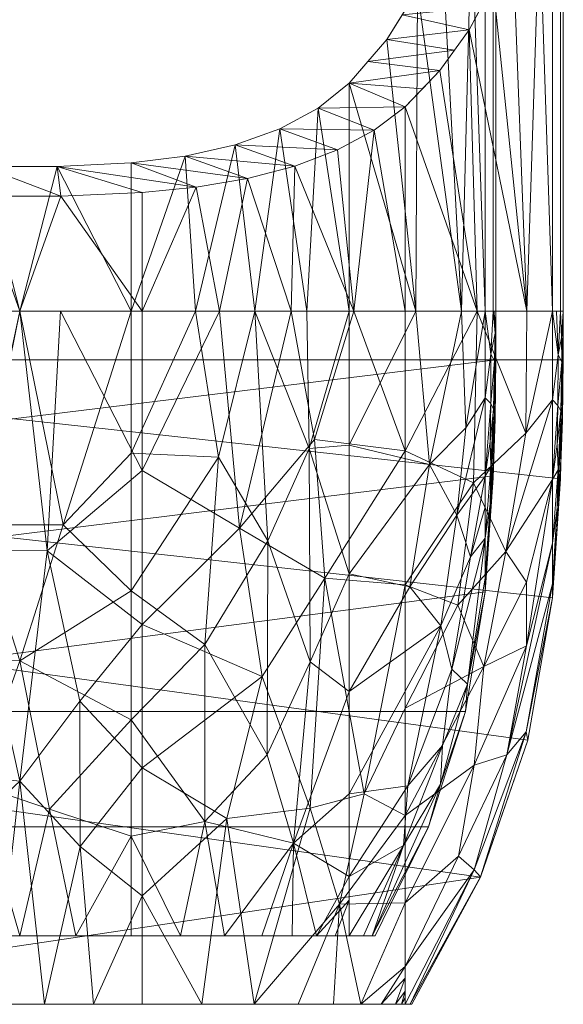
# Model space of a CAD drawing. Header units: millimetres. Extents: x -161 to 161, y -244 to 341.
# Tile 2 of 4: x 0 to 161, y -244 to 48. Entities that reach past the tile are written whole.
import ezdxf

# ---------------------------------------------------------------- set-up
doc = ezdxf.new("R2010")
doc.units = ezdxf.units.MM
doc.layers.add('M-520-M_DRAINAGE_FW', color=2, linetype='Continuous', lineweight=30)

# ---------------------------------------------------------------- blocks, each defined once
blk = doc.blocks.new('AmericanStandard_Urinal_Flexbrook__CCAS6510-3100410C0_ - CCAS6510-3100410C0-3382-3D View 1')
at = {"layer": 'M-520-M_DRAINAGE_FW', "lineweight": 9}
mesh = blk.add_polyface(dxfattribs=at)
corners = [(161.36, -52.87), (160.56, -88.26), (158.14, -123.58), (150.8, -165.9), (136.77, -206.5), (116.44, -244.31), (-116.44, -244.31), (-136.77, -206.5), (-150.8, -165.9), (-158.14, -123.58), (-160.56, -88.26), (-161.36, -52.87), (-161.36, 92.87), (-160.56, 128.26), (-158.14, 163.58), (-150.49, 207.08), (-135.78, 248.73), (-114.42, 287.39), (-99.23, 305.77), (-80.61, 320.66), (-59.34, 331.45), (-36.32, 337.66), (0, 340.59), (36.32, 337.66), (59.34, 331.45), (80.61, 320.66), (99.23, 305.77), (114.42, 287.39), (135.78, 248.73), (150.49, 207.08), (158.14, 163.58), (160.56, 128.26), (161.36, 92.87)]
mesh.append_faces([[corners[k] for k in face] for face in [(22, 16, 17, 21), (17, 20, 21), (29, 14, 15, 28), (11, 0, 1), (27, 22, 23, 26), (14, 29, 30)]], dxfattribs={"vtx0": -1, "vtx2": -1})
mesh.append_faces([[corners[k] for k in face] for face in [(28, 15, 16, 22)]], dxfattribs={"vtx0": -1, "vtx2": -1, "vtx3": -1})
mesh.append_faces([[corners[k] for k in face] for face in [(5, 6, 4)]], dxfattribs={"vtx1": -1})
mesh.append_faces([[corners[k] for k in face] for face in [(7, 8, 4, 6), (27, 28, 22)]], dxfattribs={"vtx1": -1, "vtx2": -1})
mesh.append_faces([[corners[k] for k in face] for face in [(12, 13, 31, 32), (13, 14, 30, 31), (10, 11, 1, 2), (8, 9, 3, 4), (9, 10, 2, 3), (11, 12, 32, 0)]], dxfattribs={"vtx1": -1, "vtx3": -1})
mesh.append_faces([[corners[k] for k in face] for face in [(17, 18, 19, 20), (23, 24, 25, 26)]], dxfattribs={"vtx3": -1})
mesh = blk.add_polyface(dxfattribs=at)
corners = [(-141.36, -52.87, 20), (-140.58, -87.35, 20), (-138.22, -121.76, 20), (-132.33, -157.32, 20), (-121.33, -191.64, 20), (-105.48, -223.95, 20), (105.48, -223.95, 20), (121.33, -191.64, 20), (132.33, -157.32, 20), (138.22, -121.76, 20), (140.58, -87.35, 20), (141.36, -52.87, 20), (141.36, 92.87, 20), (140.58, 127.35, 20), (138.22, 161.76, 20), (131.15, 202, 20), (117.54, 240.53, 20), (97.77, 276.3, 20), (85.2, 291.52, 20), (69.78, 303.85, 20), (52.18, 312.78, 20), (33.12, 317.92, 20), (0, 320.59, 20), (-33.12, 317.92, 20), (-52.18, 312.78, 20), (-69.78, 303.85, 20), (-85.2, 291.52, 20), (-97.77, 276.3, 20), (-117.54, 240.53, 20), (-131.15, 202, 20), (-138.22, 161.76, 20), (-140.58, 127.35, 20), (-141.36, 92.87, 20)]
mesh.append_faces([[corners[k] for k in face] for face in [(21, 18, 19, 20), (25, 23, 24)]], dxfattribs={"vtx0": -1})
mesh.append_faces([[corners[k] for k in face] for face in [(9, 3, 8), (16, 28, 15), (27, 23, 25, 26)]], dxfattribs={"vtx0": -1, "vtx1": -1})
mesh.append_faces([[corners[k] for k in face] for face in [(4, 7, 8, 3), (0, 11, 12, 32), (11, 0, 1), (13, 30, 31), (29, 14, 15, 28), (14, 29, 30, 13)]], dxfattribs={"vtx0": -1, "vtx2": -1})
mesh.append_faces([[corners[k] for k in face] for face in [(16, 17, 22, 28)]], dxfattribs={"vtx1": -1, "vtx2": -1, "vtx3": -1})
mesh.append_faces([[corners[k] for k in face] for face in [(10, 11, 1, 2), (9, 10, 2, 3), (12, 13, 31, 32), (17, 18, 21, 22), (27, 28, 22, 23)]], dxfattribs={"vtx1": -1, "vtx3": -1})
mesh.append_faces([[corners[k] for k in face] for face in [(5, 6, 7, 4)]], dxfattribs={"vtx2": -1})
mesh = blk.add_polyface(dxfattribs=at)
corners = [(141.36, -52.87, 70.91), (141.36, -52.38, 74.66), (141.36, -50.93, 78.15), (141.36, -48.63, 81.14), (141.36, -45.63, 83.44), (141.36, -42.14, 84.89), (141.36, -38.4, 85.38), (141.36, 78.4, 85.38), (141.36, 82.14, 84.89), (141.36, 85.63, 83.44), (141.36, 88.63, 81.14), (141.36, 90.93, 78.15), (141.36, 92.38, 74.66), (141.36, 92.87, 70.91), (141.36, 92.87, 20), (141.36, -52.87, 20)]
mesh.append_faces([[corners[k] for k in face] for face in [(15, 6, 14)]], dxfattribs={"vtx0": -1, "vtx1": -1})
mesh.append_faces([[corners[k] for k in face] for face in [(7, 13, 14, 6)]], dxfattribs={"vtx0": -1, "vtx2": -1})
mesh.append_faces([[corners[k] for k in face] for face in [(6, 1, 2, 3)]], dxfattribs={"vtx0": -1, "vtx3": -1})
mesh.append_faces([[corners[k] for k in face] for face in [(9, 10, 7, 8)]], dxfattribs={"vtx1": -1})
mesh.append_faces([[corners[k] for k in face] for face in [(12, 13, 7, 11), (10, 11, 7), (0, 1, 6, 15)]], dxfattribs={"vtx1": -1, "vtx2": -1})
mesh.append_faces([[corners[k] for k in face] for face in [(4, 5, 6, 3)]], dxfattribs={"vtx2": -1})
mesh = blk.add_polyface(dxfattribs=at)
corners = [(161.36, -52.87), (161.36, 92.87), (161.36, 92.87, 70.91), (161.36, 92.38, 74.66), (161.36, 90.93, 78.15), (161.36, 88.63, 81.14), (161.36, 85.63, 83.44), (161.36, 82.14, 84.89), (161.36, 78.4, 85.38), (161.36, -38.4, 85.38), (161.36, -42.14, 84.89), (161.36, -45.63, 83.44), (161.36, -48.63, 81.14), (161.36, -50.93, 78.15), (161.36, -52.38, 74.66), (161.36, -52.87, 70.91)]
mesh.append_faces([[corners[k] for k in face] for face in [(8, 3, 4, 5)]], dxfattribs={"vtx0": -1, "vtx3": -1})
mesh.append_faces([[corners[k] for k in face] for face in [(14, 15, 12, 13)]], dxfattribs={"vtx1": -1})
mesh.append_faces([[corners[k] for k in face] for face in [(2, 3, 8, 1)]], dxfattribs={"vtx1": -1, "vtx2": -1})
mesh.append_faces([[corners[k] for k in face] for face in [(15, 0, 9, 10), (8, 9, 0, 1)]], dxfattribs={"vtx1": -1, "vtx3": -1})
mesh.append_faces([[corners[k] for k in face] for face in [(6, 7, 8, 5)]], dxfattribs={"vtx2": -1})
mesh.append_faces([[corners[k] for k in face] for face in [(10, 11, 12, 15)]], dxfattribs={"vtx2": -1, "vtx3": -1})
mesh = blk.add_polyface(dxfattribs=at)
corners = [(138.22, -38.4, 154.27), (131.15, -38.4, 194.52), (117.54, -38.4, 233.05), (97.77, -38.4, 268.81), (97.77, 29.25, 268.81), (108.98, 42.21, 250.28), (118.07, 56.89, 231.87), (125.18, 73.16, 213.95), (126.08, 75.74, 211.35), (126.93, 78.4, 208.81), (134.12, 78.4, 181.86), (138.22, 78.4, 154.27)]
mesh.append_faces([[corners[k] for k in face] for face in [(5, 2, 4)]], dxfattribs={"vtx0": -1, "vtx1": -1})
mesh.append_faces([[corners[k] for k in face] for face in [(1, 7, 10)]], dxfattribs={"vtx0": -1, "vtx1": -1, "vtx2": -1})
mesh.append_faces([[corners[k] for k in face] for face in [(2, 5, 6), (10, 7, 8)]], dxfattribs={"vtx0": -1, "vtx2": -1})
mesh.append_faces([[corners[k] for k in face] for face in [(9, 10, 8), (11, 0, 10)]], dxfattribs={"vtx1": -1})
mesh.append_faces([[corners[k] for k in face] for face in [(6, 7, 1), (1, 2, 6), (0, 1, 10)]], dxfattribs={"vtx1": -1, "vtx2": -1})
mesh.append_faces([[corners[k] for k in face] for face in [(2, 3, 4)]], dxfattribs={"vtx2": -1})
mesh = blk.add_polyface(dxfattribs=at)
corners = [(114.42, -38.4, 279.9), (135.78, -38.4, 241.24), (150.49, -38.4, 199.59), (158.14, -38.4, 156.09), (158.14, 78.4, 156.09), (154.34, 78.4, 182.71), (147.9, 78.4, 208.81), (147.12, 75.74, 211.35), (146.29, 73.16, 213.95), (140.55, 58.54, 229.94), (133.39, 45.14, 246.41), (124.71, 33.03, 263.15), (114.42, 22.25, 279.9)]
mesh.append_faces([[corners[k] for k in face] for face in [(7, 5, 6)]], dxfattribs={"vtx0": -1})
mesh.append_faces([[corners[k] for k in face] for face in [(8, 5, 7), (10, 2, 9), (11, 1, 10), (9, 2, 8)]], dxfattribs={"vtx0": -1, "vtx1": -1})
mesh.append_faces([[corners[k] for k in face] for face in [(8, 2, 5)]], dxfattribs={"vtx0": -1, "vtx1": -1, "vtx2": -1})
mesh.append_faces([[corners[k] for k in face] for face in [(5, 2, 3), (10, 1, 2), (1, 11, 12)]], dxfattribs={"vtx0": -1, "vtx2": -1})
mesh.append_faces([[corners[k] for k in face] for face in [(3, 4, 5), (12, 0, 1)]], dxfattribs={"vtx2": -1})
mesh = blk.add_polyface(dxfattribs=at)
corners = [(141.36, -38.4, 85.38), (140.58, -38.4, 119.86), (138.22, -38.4, 154.27), (138.22, 78.4, 154.27), (140.58, 78.4, 119.86), (141.36, 78.4, 85.38)]
mesh.append_faces([[corners[k] for k in face] for face in [(2, 3, 4, 1), (5, 0, 1, 4)]], dxfattribs={"vtx2": -1})
mesh = blk.add_polyface(dxfattribs=at)
corners = [(158.14, -38.4, 156.09), (160.56, -38.4, 120.77), (161.36, -38.4, 85.38), (161.36, 78.4, 85.38), (160.56, 78.4, 120.77), (158.14, 78.4, 156.09)]
mesh.append_faces([[corners[k] for k in face] for face in [(2, 3, 4, 1), (5, 0, 1, 4)]], dxfattribs={"vtx2": -1})
mesh = blk.add_polyface(dxfattribs=at)
corners = [(-125.18, 73.16, 213.95), (-146.29, 73.16, 213.95), (-140.55, 58.54, 229.94), (-133.39, 45.14, 246.41), (-124.71, 33.03, 263.15), (-114.42, 22.25, 279.9), (-105.28, 15.31, 291.86), (-94.33, 9.44, 302.83), (-81.71, 4.68, 312.46), (-67.63, 1, 320.4), (-52.39, -1.61, 326.38), (-36.32, -3.21, 330.17), (-12.17, -4.28, 332.78), (12.16, -4.28, 332.78), (36.32, -3.21, 330.17), (52.38, -1.61, 326.38), (67.62, 1, 320.41), (81.7, 4.67, 312.47), (94.32, 9.44, 302.84), (105.27, 15.31, 291.86), (114.42, 22.25, 279.9), (124.71, 33.03, 263.15), (133.39, 45.14, 246.41), (140.55, 58.54, 229.94), (146.29, 73.16, 213.95), (125.18, 73.16, 213.95), (118.07, 56.89, 231.87), (108.98, 42.21, 250.28), (97.77, 29.25, 268.81), (88.58, 21.88, 280.52), (77.26, 15.77, 291.03), (63.98, 11.01, 299.81), (49.11, 7.63, 306.4), (33.12, 5.65, 310.43), (11.1, 4.51, 312.81), (-11.09, 4.51, 312.81), (-33.12, 5.65, 310.43), (-49.1, 7.63, 306.41), (-63.97, 11.01, 299.82), (-77.25, 15.77, 291.04), (-88.58, 21.87, 280.53), (-97.77, 29.25, 268.81), (-108.98, 42.21, 250.28), (-118.07, 56.89, 231.87), (-136.97, 51.84, 238.17), (-129.05, 39.09, 254.78), (-119.56, 27.64, 271.52), (119.56, 27.64, 271.52), (129.05, 39.09, 254.78), (136.97, 51.84, 238.17), (121.62, 65.03, 222.91), (113.52, 49.55, 241.07), (103.37, 35.73, 259.54), (-103.37, 35.73, 259.54), (-113.52, 49.55, 241.07), (-121.62, 65.03, 222.91), (143.42, 65.85, 221.94), (-143.42, 65.85, 221.94)]
mesh.append_faces([[corners[k] for k in face] for face in [(25, 56, 24)]], dxfattribs={"vtx0": -1})
mesh.append_faces([[corners[k] for k in face] for face in [(36, 10, 35), (13, 35, 12), (37, 9, 36), (14, 34, 13), (35, 13, 34), (42, 45, 53), (31, 18, 30), (33, 16, 32), (7, 39, 6), (40, 6, 39), (45, 42, 3), (4, 53, 45), (47, 28, 20), (29, 20, 28), (30, 19, 29), (50, 56, 25), (51, 49, 26), (49, 51, 22)]], dxfattribs={"vtx0": -1, "vtx1": -1})
mesh.append_faces([[corners[k] for k in face] for face in [(35, 11, 12), (36, 9, 10), (7, 38, 39), (8, 37, 38), (33, 15, 16), (17, 31, 32), (30, 18, 19), (41, 4, 46), (5, 40, 41), (54, 44, 3), (2, 43, 55), (48, 27, 52), (52, 21, 48)]], dxfattribs={"vtx0": -1, "vtx2": -1})
mesh.append_faces([[corners[k] for k in face] for face in [(1, 57, 0)]], dxfattribs={"vtx1": -1})
mesh.append_faces([[corners[k] for k in face] for face in [(10, 11, 35), (7, 8, 38), (46, 5, 41), (42, 54, 3), (50, 26, 23), (8, 9, 37), (48, 22, 27), (14, 15, 34), (33, 34, 15), (47, 21, 28), (16, 17, 32), (17, 18, 31), (49, 23, 26), (52, 28, 21), (54, 43, 44), (41, 53, 4), (5, 6, 40), (2, 44, 43), (55, 0, 57), (57, 2, 55), (19, 20, 29), (51, 27, 22), (23, 56, 50)]], dxfattribs={"vtx1": -1, "vtx2": -1})
mesh = blk.add_polyface(dxfattribs=at)
corners = [(97.77, -38.4, 268.81), (85.2, -38.4, 284.03), (69.78, -38.4, 296.36), (52.18, -38.4, 305.29), (33.12, -38.4, 310.43), (33.12, 5.65, 310.43), (49.11, 7.63, 306.4), (63.98, 11.01, 299.81), (77.26, 15.77, 291.03), (88.58, 21.88, 280.52), (97.77, 29.25, 268.81)]
mesh.append_faces([[corners[k] for k in face] for face in [(0, 9, 10)]], dxfattribs={"vtx0": -1})
mesh.append_faces([[corners[k] for k in face] for face in [(6, 3, 4), (3, 6, 7), (7, 2, 3), (1, 8, 9)]], dxfattribs={"vtx0": -1, "vtx2": -1})
mesh.append_faces([[corners[k] for k in face] for face in [(1, 2, 8), (0, 1, 9), (7, 8, 2)]], dxfattribs={"vtx1": -1, "vtx2": -1})
mesh.append_faces([[corners[k] for k in face] for face in [(4, 5, 6)]], dxfattribs={"vtx2": -1})
mesh = blk.add_polyface(dxfattribs=at)
corners = [(36.32, -38.4, 330.17), (59.34, -38.4, 323.96), (80.61, -38.4, 313.18), (99.23, -38.4, 298.28), (114.42, -38.4, 279.9), (114.42, 22.25, 279.9), (105.27, 15.31, 291.86), (94.32, 9.44, 302.84), (81.7, 4.67, 312.47), (67.62, 1, 320.41), (52.38, -1.61, 326.38), (36.32, -3.21, 330.17)]
mesh.append_faces([[corners[k] for k in face] for face in [(3, 8, 2), (9, 2, 8)]], dxfattribs={"vtx0": -1, "vtx1": -1})
mesh.append_faces([[corners[k] for k in face] for face in [(6, 3, 4), (3, 7, 8)]], dxfattribs={"vtx0": -1, "vtx2": -1})
mesh.append_faces([[corners[k] for k in face] for face in [(5, 6, 4)]], dxfattribs={"vtx1": -1})
mesh.append_faces([[corners[k] for k in face] for face in [(6, 7, 3), (9, 10, 1), (1, 2, 9), (0, 1, 10)]], dxfattribs={"vtx1": -1, "vtx2": -1})
mesh.append_faces([[corners[k] for k in face] for face in [(10, 11, 0)]], dxfattribs={"vtx2": -1})
mesh = blk.add_polyface(dxfattribs=at)
corners = [(33.12, -38.4, 310.43), (0, -38.4, 313.1), (-33.12, -38.4, 310.43), (-33.12, 5.65, 310.43), (-11.09, 4.51, 312.81), (11.1, 4.51, 312.81), (33.12, 5.65, 310.43)]
mesh.append_faces([[corners[k] for k in face] for face in [(4, 2, 3), (0, 5, 6)]], dxfattribs={"vtx0": -1})
mesh.append_faces([[corners[k] for k in face] for face in [(5, 0, 1)]], dxfattribs={"vtx0": -1, "vtx2": -1})
mesh.append_faces([[corners[k] for k in face] for face in [(1, 2, 4), (4, 5, 1)]], dxfattribs={"vtx1": -1, "vtx2": -1})
mesh = blk.add_polyface(dxfattribs=at)
corners = [(-36.32, -38.4, 330.17), (0, -38.4, 333.1), (36.32, -38.4, 330.17), (36.32, -3.21, 330.17), (12.16, -4.28, 332.78), (-12.17, -4.28, 332.78), (-36.32, -3.21, 330.17)]
mesh.append_faces([[corners[k] for k in face] for face in [(2, 4, 1), (5, 1, 4)]], dxfattribs={"vtx0": -1, "vtx1": -1})
mesh.append_faces([[corners[k] for k in face] for face in [(3, 4, 2)]], dxfattribs={"vtx1": -1})
mesh.append_faces([[corners[k] for k in face] for face in [(0, 1, 5)]], dxfattribs={"vtx1": -1, "vtx2": -1})
mesh.append_faces([[corners[k] for k in face] for face in [(5, 6, 0)]], dxfattribs={"vtx2": -1})
mesh = blk.add_polyface(dxfattribs=at)
corners = [(36.32, -38.4, 330.17), (0, -38.4, 333.1), (-36.32, -38.4, 330.17), (-36.32, -85.72, 325.82), (-36.32, -131.45, 312.9), (-36.32, -174.05, 291.86), (-36.32, -212.1, 263.39), (-36.32, -244.31, 228.45), (-21.96, -244.31, 231.5), (-7.35, -244.31, 233.04), (7.34, -244.31, 233.04), (21.95, -244.31, 231.5), (36.32, -244.31, 228.45), (36.32, -212.1, 263.39), (36.32, -174.05, 291.86), (36.32, -131.45, 312.9), (36.32, -85.72, 325.82), (-0.01, -178.07, 292.81), (8.15, -109.63, 323.09), (-15.18, -109.54, 322.74), (17.89, -154.22, 305.35), (12.14, -38.4, 332.13), (17.93, -197.4, 278.5)]
mesh.append_faces([[corners[k] for k in face] for face in [(2, 19, 1), (9, 6, 8), (1, 18, 21), (11, 22, 10), (6, 17, 5)]], dxfattribs={"vtx0": -1, "vtx1": -1})
mesh.append_faces([[corners[k] for k in face] for face in [(1, 19, 18), (22, 11, 13), (18, 17, 20), (6, 9, 17), (17, 22, 20), (20, 22, 14), (19, 5, 17), (16, 21, 18), (15, 18, 20), (17, 18, 19), (17, 10, 22)]], dxfattribs={"vtx0": -1, "vtx1": -1, "vtx2": -1})
mesh.append_faces([[corners[k] for k in face] for face in [(19, 4, 5), (18, 15, 16), (20, 14, 15), (19, 2, 3), (22, 13, 14)]], dxfattribs={"vtx0": -1, "vtx2": -1})
mesh.append_faces([[corners[k] for k in face] for face in [(7, 8, 6)]], dxfattribs={"vtx1": -1})
mesh.append_faces([[corners[k] for k in face] for face in [(9, 10, 17), (3, 4, 19)]], dxfattribs={"vtx1": -1, "vtx2": -1})
mesh.append_faces([[corners[k] for k in face] for face in [(11, 12, 13), (16, 0, 21)]], dxfattribs={"vtx2": -1})
mesh = blk.add_polyface(dxfattribs=at)
corners = [(-33.12, -38.4, 310.43), (0, -38.4, 313.1), (33.12, -38.4, 310.43), (33.12, -80.63, 306.68), (33.12, -121.54, 295.54), (33.12, -159.84, 277.36), (33.12, -194.34, 252.72), (33.12, -223.95, 222.37), (16.69, -223.95, 225.51), (0.01, -223.95, 226.56), (-16.68, -223.95, 225.51), (-33.12, -223.95, 222.37), (-33.12, -194.34, 252.72), (-33.12, -159.84, 277.36), (-33.12, -121.54, 295.54), (-33.12, -80.63, 306.68), (0, -142.24, 289.71), (8.81, -186.38, 262.4), (-12.89, -101.93, 304.21), (12.89, -101.93, 304.21), (-13.02, -178.95, 267.64), (-17.85, -141.91, 289.02)]
mesh.append_faces([[corners[k] for k in face] for face in [(0, 18, 15), (6, 17, 5), (5, 16, 4), (4, 19, 3)]], dxfattribs={"vtx0": -1, "vtx1": -1})
mesh.append_faces([[corners[k] for k in face] for face in [(12, 20, 10), (16, 18, 19), (6, 8, 17), (5, 17, 16), (16, 17, 20), (18, 16, 21), (18, 21, 14), (20, 21, 16), (16, 19, 4), (20, 13, 21), (20, 17, 9), (1, 19, 18)]], dxfattribs={"vtx0": -1, "vtx1": -1, "vtx2": -1})
mesh.append_faces([[corners[k] for k in face] for face in [(20, 9, 10), (18, 0, 1), (21, 13, 14)]], dxfattribs={"vtx0": -1, "vtx2": -1})
mesh.append_faces([[corners[k] for k in face] for face in [(7, 8, 6)]], dxfattribs={"vtx1": -1})
mesh.append_faces([[corners[k] for k in face] for face in [(12, 13, 20), (8, 9, 17), (1, 2, 19), (2, 3, 19), (14, 15, 18)]], dxfattribs={"vtx1": -1, "vtx2": -1})
mesh.append_faces([[corners[k] for k in face] for face in [(10, 11, 12)]], dxfattribs={"vtx2": -1})
mesh = blk.add_polyface(dxfattribs=at)
corners = [(33.12, -38.4, 310.43), (52.18, -38.4, 305.29), (69.78, -38.4, 296.36), (85.2, -38.4, 284.03), (97.77, -38.4, 268.81), (97.77, -78.22, 264.76), (97.77, -116.42, 252.78), (97.77, -151.42, 233.36), (97.77, -181.8, 207.29), (97.77, -206.31, 175.64), (97.77, -223.95, 139.71), (93.62, -223.95, 154.86), (88.06, -223.95, 169.63), (80.87, -223.95, 183.65), (71.84, -223.95, 196.56), (60.79, -223.95, 207.79), (47.77, -223.95, 216.65), (33.12, -223.95, 222.37), (33.12, -194.34, 252.72), (33.12, -159.84, 277.36), (33.12, -121.54, 295.54), (33.12, -80.63, 306.68), (97.77, -213.37, 161.27), (73.44, -170.24, 250.73), (81.23, -196.42, 219.36), (73.64, -106.64, 283.04), (54.91, -137.46, 282.11), (86.23, -142.57, 255.65), (59.06, -81.75, 298.24), (54.92, -190.03, 248.19), (85.95, -79.23, 279.31)]
mesh.append_faces([[corners[k] for k in face] for face in [(14, 24, 13), (12, 22, 11), (15, 24, 14), (9, 24, 8)]], dxfattribs={"vtx0": -1, "vtx1": -1})
mesh.append_faces([[corners[k] for k in face] for face in [(26, 23, 29), (25, 26, 28), (27, 25, 30), (18, 29, 16), (15, 29, 24), (9, 12, 24), (23, 25, 27), (25, 23, 26), (26, 29, 19), (1, 28, 21), (2, 30, 25), (25, 28, 2), (24, 23, 27), (7, 24, 27), (27, 30, 6), (29, 23, 24), (28, 26, 20)]], dxfattribs={"vtx0": -1, "vtx1": -1, "vtx2": -1})
mesh.append_faces([[corners[k] for k in face] for face in [(26, 19, 20), (28, 20, 21), (12, 9, 22), (24, 12, 13), (28, 1, 2), (27, 6, 7), (30, 4, 5), (29, 18, 19), (30, 2, 3), (30, 3, 4), (30, 5, 6), (24, 7, 8)]], dxfattribs={"vtx0": -1, "vtx2": -1})
mesh.append_faces([[corners[k] for k in face] for face in [(10, 11, 22)]], dxfattribs={"vtx1": -1})
mesh.append_faces([[corners[k] for k in face] for face in [(15, 16, 29)]], dxfattribs={"vtx1": -1, "vtx2": -1})
mesh.append_faces([[corners[k] for k in face] for face in [(16, 17, 18), (21, 0, 1)]], dxfattribs={"vtx2": -1})
mesh = blk.add_polyface(dxfattribs=at)
corners = [(114.42, -38.4, 279.9), (99.23, -38.4, 298.28), (80.61, -38.4, 313.18), (59.34, -38.4, 323.96), (36.32, -38.4, 330.17), (36.32, -85.72, 325.82), (36.32, -131.45, 312.9), (36.32, -174.05, 291.86), (36.32, -212.1, 263.39), (36.32, -244.31, 228.45), (54.06, -244.31, 221.22), (69.64, -244.31, 210.05), (82.66, -244.31, 195.97), (93.12, -244.31, 179.89), (101.22, -244.31, 162.51), (107.28, -244.31, 144.26), (111.59, -244.31, 125.57), (114.42, -244.31, 106.65), (114.42, -233.12, 146.81), (114.42, -214.17, 183.96), (114.42, -188.23, 216.6), (114.42, -156.32, 243.45), (114.42, -119.72, 263.43), (114.42, -79.89, 275.74), (114.42, -236.52, 134.59), (114.42, -240.41, 120.62), (113.32, -244.31, 113.95), (114.42, -242.36, 113.63), (86.23, -186.08, 258.07), (90.56, -117.78, 292.19), (94.94, -214.55, 220.94), (65.25, -102.88, 313.07), (61.51, -189.15, 273.08), (87.46, -76.55, 305.32), (102.29, -181.75, 243.35), (71.99, -146.91, 293.14)]
mesh.append_faces([[corners[k] for k in face] for face in [(1, 23, 0), (5, 3, 4)]], dxfattribs={"vtx0": -1})
mesh.append_faces([[corners[k] for k in face] for face in [(16, 24, 15), (8, 32, 7), (11, 32, 10), (12, 30, 11)]], dxfattribs={"vtx0": -1, "vtx1": -1})
mesh.append_faces([[corners[k] for k in face] for face in [(14, 19, 30), (28, 11, 30), (11, 28, 32), (28, 30, 34), (3, 5, 31), (28, 35, 32), (6, 35, 31), (1, 33, 23), (28, 34, 29), (20, 34, 30), (23, 33, 29), (35, 29, 31), (34, 22, 29), (35, 7, 32), (28, 29, 35), (31, 29, 33), (31, 33, 2), (10, 32, 8)]], dxfattribs={"vtx0": -1, "vtx1": -1, "vtx2": -1})
mesh.append_faces([[corners[k] for k in face] for face in [(16, 25, 24), (26, 27, 25), (14, 18, 19), (18, 14, 15), (34, 20, 21), (25, 16, 26), (34, 21, 22), (35, 6, 7), (30, 13, 14), (31, 5, 6)]], dxfattribs={"vtx0": -1, "vtx2": -1})
mesh.append_faces([[corners[k] for k in face] for face in [(24, 18, 15), (19, 20, 30), (2, 3, 31), (12, 13, 30), (22, 23, 29), (1, 2, 33)]], dxfattribs={"vtx1": -1, "vtx2": -1})
mesh.append_faces([[corners[k] for k in face] for face in [(26, 17, 27), (8, 9, 10)]], dxfattribs={"vtx2": -1})
mesh = blk.add_polyface(dxfattribs=at)
corners = [(138.22, -38.4, 154.27), (138.22, -64.16, 150.19), (138.22, -87.4, 138.35), (138.22, -105.84, 119.91), (138.22, -117.68, 96.67), (138.22, -121.76, 70.91), (132.33, -157.3, 70.91), (121.34, -191.61, 70.91), (105.48, -223.95, 70.91), (104.64, -223.95, 94), (102.1, -223.95, 116.93), (97.77, -223.95, 139.71), (97.77, -206.31, 175.64), (97.77, -181.8, 207.29), (97.77, -151.42, 233.36), (97.77, -116.42, 252.78), (97.77, -78.22, 264.76), (97.77, -38.4, 268.81), (117.54, -38.4, 233.05), (131.15, -38.4, 194.52), (125.48, -167.4, 130.7), (124.98, -131.91, 179.88), (121.66, -84.01, 216.34), (113.9, -197.1, 131.48), (124.9, -178.96, 101.36), (115.26, -179.42, 160.48), (128.32, -144.78, 151.6), (138.22, -96.62, 129.13), (133.81, -111.39, 156.37), (129.78, -99.05, 184.3), (115.81, -120.3, 215.19), (132.88, -149.2, 107.22), (132.45, -73.06, 184.16)]
mesh.append_faces([[corners[k] for k in face] for face in [(18, 16, 17)]], dxfattribs={"vtx0": -1})
mesh.append_faces([[corners[k] for k in face] for face in [(12, 23, 11), (6, 31, 5), (19, 22, 18), (2, 29, 1), (4, 31, 3), (16, 22, 15), (13, 25, 12), (15, 30, 14), (0, 32, 19)]], dxfattribs={"vtx0": -1, "vtx1": -1})
mesh.append_faces([[corners[k] for k in face] for face in [(26, 28, 3), (14, 30, 21), (12, 25, 23), (21, 30, 29), (23, 24, 9), (31, 6, 24), (7, 9, 24), (25, 20, 23), (32, 29, 22), (31, 26, 3), (2, 28, 29), (26, 25, 21), (22, 16, 18), (30, 22, 29), (30, 15, 22), (21, 29, 28), (31, 24, 20), (29, 32, 1), (25, 13, 21), (20, 25, 26), (28, 26, 21), (20, 24, 23), (31, 20, 26), (22, 19, 32)]], dxfattribs={"vtx0": -1, "vtx1": -1, "vtx2": -1})
mesh.append_faces([[corners[k] for k in face] for face in [(28, 27, 3), (23, 9, 10), (21, 13, 14), (28, 2, 27), (31, 4, 5)]], dxfattribs={"vtx0": -1, "vtx2": -1})
mesh.append_faces([[corners[k] for k in face] for face in [(8, 9, 7)]], dxfattribs={"vtx1": -1})
mesh.append_faces([[corners[k] for k in face] for face in [(10, 11, 23), (0, 1, 32), (6, 7, 24)]], dxfattribs={"vtx1": -1, "vtx2": -1})
mesh = blk.add_polyface(dxfattribs=at)
corners = [(158.14, -123.58, 70.91), (158.14, -119.41, 97.23), (158.14, -107.31, 120.98), (158.14, -88.47, 139.82), (158.14, -64.72, 151.92), (158.14, -38.4, 156.09), (150.49, -38.4, 199.59), (135.78, -38.4, 241.24), (114.42, -38.4, 279.9), (114.42, -79.89, 275.74), (114.42, -119.72, 263.43), (114.42, -156.32, 243.45), (114.42, -188.23, 216.6), (114.42, -214.17, 183.96), (114.42, -233.12, 146.81), (114.42, -244.31, 106.65), (115.93, -244.31, 88.79), (116.44, -244.31, 70.91), (136.78, -206.49, 70.91), (150.8, -165.89, 70.91), (144.65, -170.19, 138.12), (144.3, -109.77, 201.67), (134.9, -173.28, 178.1), (134.9, -204.36, 117.16), (134.72, -89.39, 235.87), (150.4, -137.83, 153.16), (150.39, -163.37, 103.11), (150.2, -74.68, 195.53), (130.3, -200.34, 153.5), (130.04, -125.74, 230.94), (137.73, -143.96, 198.87), (150.4, -118.91, 171.74)]
mesh.append_faces([[corners[k] for k in face] for face in [(7, 27, 6), (14, 28, 13), (11, 29, 10), (0, 26, 19), (16, 23, 15), (5, 27, 4)]], dxfattribs={"vtx0": -1, "vtx1": -1})
mesh.append_faces([[corners[k] for k in face] for face in [(20, 23, 26), (1, 20, 26), (23, 28, 14), (22, 28, 20), (30, 25, 31), (30, 21, 29), (25, 20, 2), (16, 18, 23), (28, 23, 20), (28, 22, 13), (24, 29, 21), (27, 7, 24), (30, 31, 21), (18, 26, 23), (24, 10, 29), (27, 24, 21), (22, 30, 12), (7, 9, 24), (20, 25, 22), (21, 4, 27), (30, 29, 11), (25, 30, 22), (25, 3, 31), (3, 21, 31)]], dxfattribs={"vtx0": -1, "vtx1": -1, "vtx2": -1})
mesh.append_faces([[corners[k] for k in face] for face in [(26, 0, 1), (26, 18, 19), (27, 5, 6), (22, 12, 13)]], dxfattribs={"vtx0": -1, "vtx2": -1})
mesh.append_faces([[corners[k] for k in face] for face in [(17, 18, 16), (8, 9, 7)]], dxfattribs={"vtx1": -1})
mesh.append_faces([[corners[k] for k in face] for face in [(11, 12, 30), (3, 4, 21), (2, 3, 25), (9, 10, 24), (1, 2, 20), (14, 15, 23)]], dxfattribs={"vtx1": -1, "vtx2": -1})
mesh = blk.add_polyface(dxfattribs=at)
corners = [(141.36, -52.87, 70.91), (140.58, -87.35, 70.91), (138.22, -121.76, 70.91), (138.22, -117.68, 96.67), (138.22, -105.84, 119.91), (138.22, -87.4, 138.35), (138.22, -64.16, 150.19), (138.22, -38.4, 154.27), (140.58, -38.4, 119.86), (141.36, -38.4, 85.38), (141.36, -42.14, 84.89), (141.36, -45.63, 83.44), (141.36, -48.63, 81.14), (141.36, -50.93, 78.15), (141.36, -52.38, 74.66), (140.61, -82.91, 89.35), (140.63, -67.49, 108.82), (140.98, -69.07, 94.45), (140.98, -53.19, 106.63), (139.82, -65.9, 127.31), (139.9, -51.17, 131.13), (139.9, -84.62, 111.45), (139.62, -95.77, 103.06), (139.66, -100.15, 91.78), (140.51, -87.9, 80.78), (140.97, -70.11, 70.91), (141.13, -70.43, 79.96), (140.81, -38.4, 109.43), (139.64, -77.14, 123.75), (141.12, -44.93, 103.74)]
mesh.append_faces([[corners[k] for k in face] for face in [(27, 29, 8), (5, 21, 4), (8, 20, 7), (1, 24, 25), (13, 17, 12), (7, 20, 6), (2, 24, 1), (9, 29, 27)]], dxfattribs={"vtx0": -1, "vtx1": -1})
mesh.append_faces([[corners[k] for k in face] for face in [(22, 17, 15), (17, 21, 16), (25, 24, 26), (17, 22, 21), (13, 15, 17), (3, 22, 23), (17, 16, 12), (20, 18, 19), (20, 19, 6), (28, 19, 16), (8, 29, 20), (18, 11, 16), (19, 18, 16), (5, 28, 21), (21, 22, 4), (22, 15, 23), (15, 24, 23), (23, 24, 2), (13, 26, 15), (26, 24, 15), (25, 26, 14), (18, 29, 10), (21, 28, 16), (5, 19, 28), (20, 29, 18)]], dxfattribs={"vtx0": -1, "vtx1": -1, "vtx2": -1})
mesh.append_faces([[corners[k] for k in face] for face in [(19, 5, 6), (29, 9, 10), (18, 10, 11), (22, 3, 4)]], dxfattribs={"vtx0": -1, "vtx2": -1})
mesh.append_faces([[corners[k] for k in face] for face in [(0, 25, 14)]], dxfattribs={"vtx1": -1})
mesh.append_faces([[corners[k] for k in face] for face in [(2, 3, 23), (13, 14, 26), (11, 12, 16)]], dxfattribs={"vtx1": -1, "vtx2": -1})
mesh = blk.add_polyface(dxfattribs=at)
corners = [(158.14, -123.58, 70.91), (160.56, -88.26, 70.91), (161.36, -52.87, 70.91), (161.36, -52.38, 74.66), (161.36, -50.93, 78.15), (161.36, -48.63, 81.14), (161.36, -45.63, 83.44), (161.36, -42.14, 84.89), (161.36, -38.4, 85.38), (160.56, -38.4, 120.77), (158.14, -38.4, 156.09), (158.14, -64.72, 151.92), (158.14, -88.47, 139.82), (158.14, -107.31, 120.98), (158.14, -119.41, 97.23), (160.59, -83.73, 89.69), (160.61, -68.03, 109.52), (160.97, -53.44, 107.22), (160.97, -69.58, 94.83), (159.78, -66.46, 128.45), (159.86, -51.43, 132.34), (159.86, -85.55, 112.27), (159.58, -96.96, 103.72), (159.62, -101.42, 92.21), (160.48, -88.83, 80.96), (160.96, -70.57, 70.91), (161.12, -70.91, 80.1), (160.87, -46.36, 112.31), (159.59, -77.94, 124.84), (159.35, -38.4, 138.43)]
mesh.append_faces([[corners[k] for k in face] for face in [(14, 22, 13), (12, 19, 11), (11, 20, 10), (0, 23, 14), (4, 26, 3), (8, 27, 7)]], dxfattribs={"vtx0": -1, "vtx1": -1})
mesh.append_faces([[corners[k] for k in face] for face in [(21, 16, 28), (26, 4, 15), (15, 24, 26), (23, 22, 14), (22, 21, 13), (17, 16, 6), (15, 4, 18), (17, 27, 20), (5, 16, 18), (19, 28, 16), (19, 20, 11), (19, 16, 17), (15, 22, 23), (21, 18, 16), (21, 22, 18), (17, 20, 19), (9, 20, 27), (18, 22, 15), (24, 15, 23), (0, 24, 23), (25, 3, 26), (25, 26, 24), (17, 7, 27), (19, 12, 28), (21, 28, 12)]], dxfattribs={"vtx0": -1, "vtx1": -1, "vtx2": -1})
mesh.append_faces([[corners[k] for k in face] for face in [(20, 29, 10), (24, 0, 1), (21, 12, 13), (16, 5, 6), (27, 8, 9), (24, 1, 25), (20, 9, 29)]], dxfattribs={"vtx0": -1, "vtx2": -1})
mesh.append_faces([[corners[k] for k in face] for face in [(6, 7, 17), (4, 5, 18)]], dxfattribs={"vtx1": -1, "vtx2": -1})
mesh.append_faces([[corners[k] for k in face] for face in [(25, 2, 3)]], dxfattribs={"vtx2": -1})
mesh = blk.add_polyface(dxfattribs=at)
corners = [(138.22, -121.76, 70.91), (140.58, -87.35, 70.91), (141.36, -52.87, 70.91), (141.36, -52.87, 20), (140.58, -87.35, 20), (138.22, -121.76, 20)]
mesh.append_faces([[corners[k] for k in face] for face in [(5, 0, 1, 4), (2, 3, 4, 1)]], dxfattribs={"vtx2": -1})
mesh = blk.add_polyface(dxfattribs=at)
corners = [(158.14, -123.58), (160.56, -88.26), (161.36, -52.87), (161.36, -52.87, 70.91), (160.56, -88.26, 70.91), (158.14, -123.58, 70.91)]
mesh.append_faces([[corners[k] for k in face] for face in [(2, 3, 4, 1), (5, 0, 1, 4)]], dxfattribs={"vtx2": -1})
mesh = blk.add_polyface(dxfattribs=at)
corners = [(138.22, -121.76, 70.91), (138.22, -121.76, 20), (132.33, -157.32, 20), (121.33, -191.64, 20), (105.48, -223.95, 20), (105.48, -223.95, 70.91), (121.34, -191.61, 70.91), (132.33, -157.3, 70.91)]
mesh.append_faces([[corners[k] for k in face] for face in [(5, 3, 4), (1, 7, 0)]], dxfattribs={"vtx0": -1})
mesh.append_faces([[corners[k] for k in face] for face in [(3, 5, 6), (6, 2, 3), (7, 1, 2)]], dxfattribs={"vtx0": -1, "vtx2": -1})
mesh.append_faces([[corners[k] for k in face] for face in [(6, 7, 2)]], dxfattribs={"vtx1": -1, "vtx2": -1})
mesh = blk.add_polyface(dxfattribs=at)
corners = [(158.14, -123.58), (158.14, -123.58, 70.91), (150.8, -165.89, 70.91), (136.78, -206.49, 70.91), (116.44, -244.31, 70.91), (116.44, -244.31), (136.77, -206.5), (150.8, -165.9)]
mesh.append_faces([[corners[k] for k in face] for face in [(3, 6, 7)]], dxfattribs={"vtx0": -1, "vtx2": -1})
mesh.append_faces([[corners[k] for k in face] for face in [(1, 2, 0), (5, 6, 4)]], dxfattribs={"vtx1": -1})
mesh.append_faces([[corners[k] for k in face] for face in [(7, 0, 2), (2, 3, 7), (3, 4, 6)]], dxfattribs={"vtx1": -1, "vtx2": -1})
mesh = blk.add_polyface(dxfattribs=at)
corners = [(-105.48, -223.95, 20), (-105.48, -223.95, 70.91), (-104.64, -223.95, 94), (-102.1, -223.95, 116.93), (-97.77, -223.95, 139.71), (-92.79, -223.95, 157.36), (-85.87, -223.95, 174.38), (-76.61, -223.95, 190.26), (-64.7, -223.95, 204.27), (-50.07, -223.95, 215.37), (-33.12, -223.95, 222.37), (-16.68, -223.95, 225.51), (0.01, -223.95, 226.56), (16.69, -223.95, 225.51), (33.12, -223.95, 222.37), (47.77, -223.95, 216.65), (60.79, -223.95, 207.79), (71.84, -223.95, 196.56), (80.87, -223.95, 183.65), (88.06, -223.95, 169.63), (93.62, -223.95, 154.86), (97.77, -223.95, 139.71), (102.1, -223.95, 116.93), (104.64, -223.95, 94), (105.48, -223.95, 70.91), (105.48, -223.95, 20)]
mesh.append_faces([[corners[k] for k in face] for face in [(11, 7, 10), (19, 13, 18)]], dxfattribs={"vtx0": -1, "vtx1": -1})
mesh.append_faces([[corners[k] for k in face] for face in [(1, 23, 24, 25)]], dxfattribs={"vtx0": -1, "vtx3": -1})
mesh.append_faces([[corners[k] for k in face] for face in [(1, 2, 23)]], dxfattribs={"vtx1": -1, "vtx2": -1})
mesh.append_faces([[corners[k] for k in face] for face in [(12, 13, 19, 6)]], dxfattribs={"vtx1": -1, "vtx2": -1, "vtx3": -1})
mesh.append_faces([[corners[k] for k in face] for face in [(13, 14, 17, 18), (11, 12, 6, 7), (20, 21, 4, 5), (21, 22, 3, 4), (22, 23, 2, 3), (19, 20, 5, 6)]], dxfattribs={"vtx1": -1, "vtx3": -1})
mesh.append_faces([[corners[k] for k in face] for face in [(8, 9, 10, 7), (25, 0, 1)]], dxfattribs={"vtx2": -1})
mesh.append_faces([[corners[k] for k in face] for face in [(14, 15, 16, 17)]], dxfattribs={"vtx3": -1})
mesh = blk.add_polyface(dxfattribs=at)
corners = [(-116.44, -244.31), (116.44, -244.31), (116.44, -244.31, 70.91), (115.93, -244.31, 88.79), (114.42, -244.31, 106.65), (111.59, -244.31, 125.57), (107.28, -244.31, 144.26), (101.22, -244.31, 162.51), (93.12, -244.31, 179.89), (82.66, -244.31, 195.97), (69.64, -244.31, 210.05), (54.06, -244.31, 221.22), (36.32, -244.31, 228.45), (21.95, -244.31, 231.5), (7.34, -244.31, 233.04), (-7.35, -244.31, 233.04), (-21.96, -244.31, 231.5), (-36.32, -244.31, 228.45), (-54.06, -244.31, 221.21), (-69.65, -244.31, 210.04), (-82.67, -244.31, 195.96), (-93.13, -244.31, 179.87), (-101.23, -244.31, 162.48), (-107.28, -244.31, 144.27), (-111.58, -244.31, 125.6), (-114.42, -244.31, 106.65), (-115.93, -244.31, 88.79), (-116.44, -244.31, 70.91)]
mesh.append_faces([[corners[k] for k in face] for face in [(12, 10, 11), (19, 16, 17, 18)]], dxfattribs={"vtx0": -1})
mesh.append_faces([[corners[k] for k in face] for face in [(10, 12, 13, 9), (22, 14, 15, 21), (24, 5, 6, 23), (26, 3, 4, 25), (25, 4, 5, 24), (3, 26, 27)]], dxfattribs={"vtx0": -1, "vtx2": -1})
mesh.append_faces([[corners[k] for k in face] for face in [(16, 19, 20, 21)]], dxfattribs={"vtx0": -1, "vtx3": -1})
mesh.append_faces([[corners[k] for k in face] for face in [(15, 16, 21), (2, 3, 27, 1)]], dxfattribs={"vtx1": -1, "vtx2": -1})
mesh.append_faces([[corners[k] for k in face] for face in [(7, 8, 14, 22)]], dxfattribs={"vtx1": -1, "vtx2": -1, "vtx3": -1})
mesh.append_faces([[corners[k] for k in face] for face in [(13, 14, 8, 9), (6, 7, 22, 23)]], dxfattribs={"vtx1": -1, "vtx3": -1})
mesh.append_faces([[corners[k] for k in face] for face in [(27, 0, 1)]], dxfattribs={"vtx2": -1})

msp = doc.modelspace()

# ---------------------------------------------------------------- block references
at = {"layer": 'M-520-M_DRAINAGE_FW', "lineweight": 9}
msp.add_blockref('AmericanStandard_Urinal_Flexbrook__CCAS6510-3100410C0_ - CCAS6510-3100410C0-3382-3D View 1', (0, 0), dxfattribs=at)

doc.saveas('drawing.dxf')
